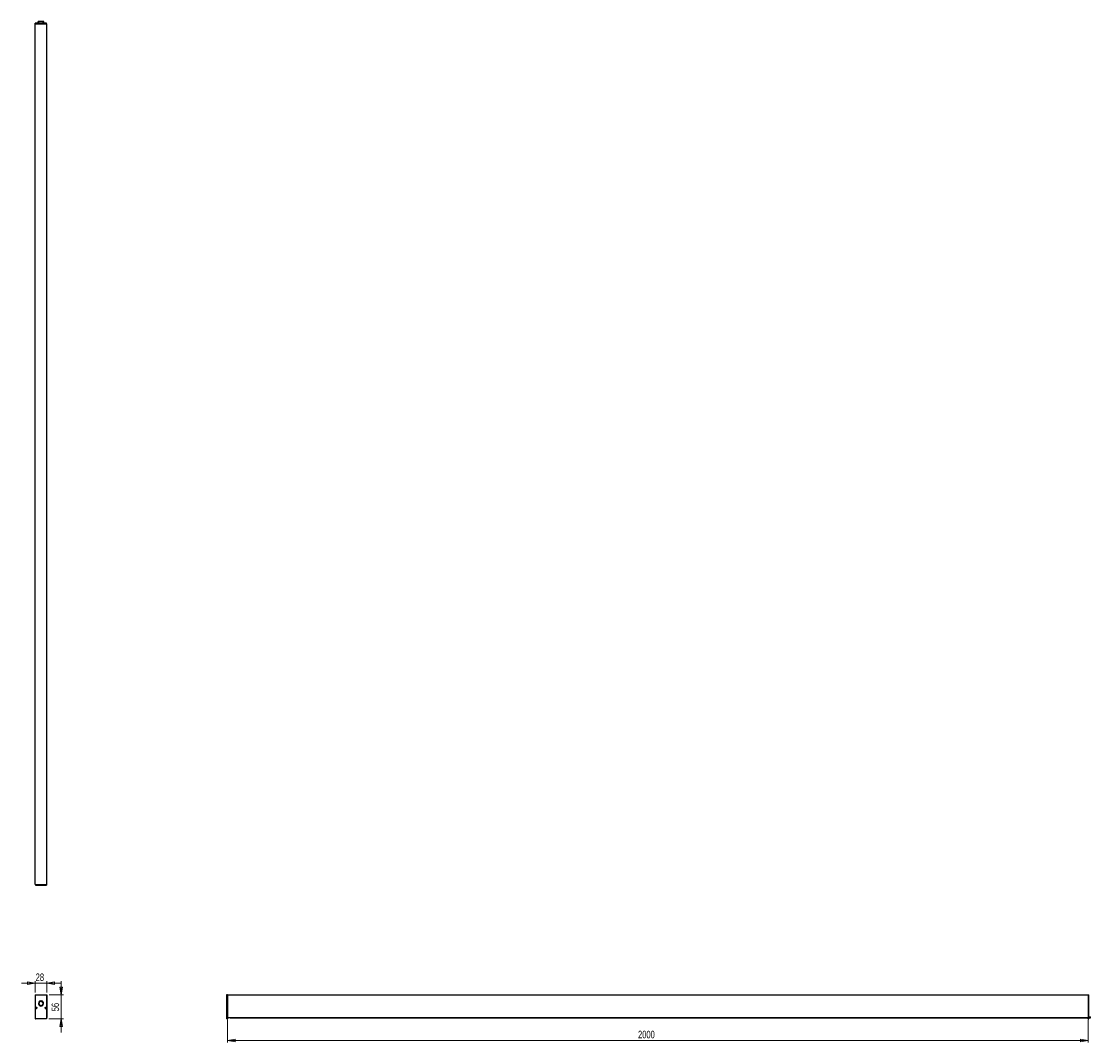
# Model space of a CAD drawing. Header units: millimetres. Extents: x 522 to 1019, y 282 to 756.
import ezdxf

# ---------------------------------------------------------------- set-up
doc = ezdxf.new("R2010")
doc.units = ezdxf.units.MM
doc.styles.add('SLDTEXTSTYLE0', font='TXT', dxfattribs={"width": 0.75})
doc.dimstyles.new('SLDDIMSTYLE0', dxfattribs={"dimtxt": 3.5, "dimasz": 3.556, "dimexe": 0, "dimexo": 0.0625, "dimgap": 0.875, "dimtad": 1, "dimdec": 0, "dimlfac": 5, "dimrnd": 1e-09, "dimzin": 12, "dimdsep": 46, "dimtxsty": 'SLDTEXTSTYLE0', "dimblk1": 'CLOSED', "dimblk2": 'CLOSED', "dimsah": 1, "dimcen": 0.09, "dimadec": 0, "dimazin": 3, "dimtfac": 1, "dimtdec": 0, "dimtmove": 0, "dimatfit": 0, "dimldrblk": 'CLOSED', "dimfxl": 0, "dimfrac": 2, "dimtolj": 1, "dimtzin": 12, "dimarcsym": 0})
doc.dimstyles.new('SLDDIMSTYLE1', dxfattribs={"dimtxt": 3.5, "dimasz": 3.556, "dimexe": 0, "dimexo": 0.0625, "dimgap": 0.875, "dimtad": 1, "dimdec": 0, "dimlfac": 5, "dimrnd": 1e-09, "dimzin": 12, "dimdsep": 46, "dimtxsty": 'SLDTEXTSTYLE0', "dimblk1": 'CLOSED', "dimblk2": 'CLOSED', "dimsah": 1, "dimcen": 0.09, "dimadec": 0, "dimazin": 3, "dimtfac": 1, "dimtdec": 0, "dimtofl": 0, "dimtmove": 0, "dimatfit": 3, "dimldrblk": 'CLOSED', "dimfxl": 0, "dimfrac": 2, "dimtolj": 1, "dimtzin": 12, "dimarcsym": 0})

# ---------------------------------------------------------------- blocks, each defined once
blk = doc.blocks.new('_Closed')
at = {"color": 0, "linetype": 'ByBlock', "lineweight": -2}
for p, q in [((-1, 0.166667), (0, 0)), ((-1, 0.166667), (-1, -0.166667)), ((0, 0), (-1, -0.166667)), ((0, 0), (-1, 0))]:
    blk.add_line(p, q, dxfattribs=at)
blk = doc.blocks.new('_D')
at = {"color": 7, "linetype": 'Continuous', "lineweight": 0}
for p, q in [((540.23, 303.84), (540.23, 310.19)), ((534.55, 303.84), (541.23, 303.84)), ((540.23, 303.84), (540.23, 292.55)), ((534.43, 292.55), (541.23, 292.55)), ((540.23, 292.55), (540.23, 286.2))]:
    blk.add_line(p, q, dxfattribs=at)
at = {"color": 7, "linetype": 'Continuous', "lineweight": 18, "xscale": 3.556, "yscale": 3.556}
for p, rotation in [((540.23, 303.84, -12.6), 270.0000000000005), ((540.23, 292.55, -12.6), 90.00000000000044)]:
    blk.add_blockref('_Closed', p, dxfattribs=dict(at, rotation=rotation))
at = {"color": 7, "linetype": 'Continuous', "lineweight": 18, "insert": (535.72, 296.12), "char_height": 3.5, "attachment_point": 1, "rotation": 90, "style": 'SLDTEXTSTYLE0'}
blk.add_mtext('56', dxfattribs=at)
blk = doc.blocks.new('_D_1')
at = {"color": 7, "linetype": 'Continuous', "lineweight": 0}
for p, q in [((528.05, 309.19), (521.7, 309.19)), ((528.05, 304.84), (528.05, 310.19)), ((528.05, 309.19), (533.55, 309.19)), ((533.55, 304.84), (533.55, 310.19)), ((533.55, 309.19), (539.9, 309.19))]:
    blk.add_line(p, q, dxfattribs=at)
at = {"color": 7, "linetype": 'Continuous', "lineweight": 18, "xscale": 3.556, "yscale": 3.556}
blk.add_blockref('_Closed', (528.05, 309.19, -12.6), dxfattribs=at)
at = {"color": 7, "linetype": 'Continuous', "lineweight": 18, "xscale": 3.556, "yscale": 3.556, "rotation": 180.0000000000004}
blk.add_blockref('_Closed', (533.55, 309.19, -12.6), dxfattribs=at)
at = {"color": 7, "linetype": 'Continuous', "lineweight": 18, "insert": (528.34, 313.7), "char_height": 3.5, "attachment_point": 1, "style": 'SLDTEXTSTYLE0'}
blk.add_mtext('28', dxfattribs=at)
blk = doc.blocks.new('_D_2')
at = {"color": 7, "linetype": 'Continuous', "lineweight": 0}
for p, q in [((617.47, 292.24), (617.47, 281.55)), ((1017.47, 292.24), (1017.47, 281.55)), ((617.47, 282.55), (1017.47, 282.55))]:
    blk.add_line(p, q, dxfattribs=at)
at = {"color": 7, "linetype": 'Continuous', "lineweight": 18, "xscale": 3.556, "yscale": 3.556, "rotation": 180.0000000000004}
blk.add_blockref('_Closed', (617.47, 282.55, 0.12), dxfattribs=at)
at = {"color": 7, "linetype": 'Continuous', "lineweight": 18, "xscale": 3.556, "yscale": 3.556}
blk.add_blockref('_Closed', (1017.47, 282.55, 0.12), dxfattribs=at)
at = {"color": 7, "linetype": 'Continuous', "lineweight": 18, "insert": (808.31, 287.06), "char_height": 3.5, "attachment_point": 1, "style": 'SLDTEXTSTYLE0'}
blk.add_mtext('2000', dxfattribs=at)

msp = doc.modelspace()

# ---------------------------------------------------------------- linework, layer by layer
at = {"color": 7, "linetype": 'Continuous', "lineweight": 25}
for p, q in [((528.14, 755.14), (528.14, 755.54)), ((533.38, 755.54), (528.14, 755.54)), ((529.48, 755.54), (529.48, 756.35)), ((529.82, 756.35), (529.48, 756.35)), ((529.82, 755.54), (529.82, 756.35)), ((531.78, 756.35), (529.82, 756.35)), ((531.78, 755.54), (531.78, 756.35)), ((532.12, 756.35), (531.78, 756.35)), ((532.12, 755.54), (532.12, 756.35)), ((533.38, 755.14), (533.38, 755.54)), ((528.05, 355.14), (528.05, 755.14)), ((528.05, 755.14), (533.55, 755.14)), ((533.55, 355.14), (533.55, 755.14)), ((528.05, 355.14), (533.55, 355.14)), ((528.19, 355.14), (528.19, 354.74)), ((528.19, 354.74), (533.43, 354.74)), ((533.43, 355.14), (533.43, 354.74)), ((528.05, 303.84), (533.55, 303.84)), ((528.05, 303.84), (528.05, 293.24)), ((528.19, 292.55), (528.19, 303.75)), ((528.19, 303.75), (533.43, 303.75)), ((533.43, 303.75), (533.43, 292.55)), ((533.55, 303.84), (533.55, 293.24)), ((617.47, 303.75), (617.07, 303.75)), ((617.07, 303.75), (617.07, 292.55)), ((617.47, 303.84), (617.47, 293.24)), ((617.47, 303.84), (1017.47, 303.84)), ((1017.47, 303.84), (1017.47, 293.24)), ((1017.47, 303.78), (1017.87, 303.78)), ((1017.87, 292.58), (1017.87, 303.78)), ((529.7, 299.28), (529.9, 299.4)), ((529.95, 299.37), (529.72, 299.24)), ((529.82, 299.07), (530.05, 299.2)), ((530.66, 300.71), (530.66, 300.94)), ((530.71, 300.95), (530.71, 300.68)), ((530.91, 300.68), (530.91, 300.95)), ((531.74, 299.09), (531.57, 299.2)), ((531.57, 299.2), (531.79, 299.07)), ((531.89, 299.24), (531.67, 299.37)), ((528.05, 293.24), (528.19, 293.24)), ((528.14, 293.24), (528.14, 292.58)), ((528.55, 297.43), (528.55, 297.95)), ((533.05, 297.95), (533.05, 297.43)), ((533.55, 293.24), (533.43, 293.24)), ((617.47, 293.24), (1017.47, 293.24)), ((617.47, 293.24), (617.47, 292.55)), ((618.68, 293), (618.68, 293.24)), ((1017.47, 292.58), (1017.47, 293.24)), ((1017.87, 293.6), (1018.68, 293.6)), ((1017.87, 293.26), (1018.68, 293.26)), ((1018.68, 293.26), (1018.68, 293.6)), ((1018.68, 293), (1018.68, 293.26)), ((528.14, 292.58), (528.19, 292.58)), ((533.43, 292.55), (528.19, 292.55)), ((617.47, 292.55), (617.07, 292.55)), ((618.68, 293), (1017.47, 293)), ((1017.47, 292.58), (1017.87, 292.58)), ((1017.87, 293), (1018.68, 293))]:
    msp.add_line(p, q, dxfattribs=at)
at = {"color": 7, "linetype": 'Continuous', "lineweight": 25, "flags": 128}
msp.add_lwpolyline([(530.91, 300.71), (531.07, 300.66), (531.23, 300.59)], dxfattribs=at)
at = {"color": 7, "linetype": 'Continuous', "lineweight": 25}
for centre in [(528.65, 297.69), (532.97, 297.69)]:
    msp.add_circle(centre, 0.275, dxfattribs=at)
for centre, radius, start, end in [((530.81, 299.75), 1.2, 94.7802, 205.2198), ((530.76, 299.78), 0.94, 96.1069, 203.8931), ((530.81, 299.75), 1.2, 214.7802, 325.2198), ((530.81, 299.75), 0.94, 96.1069, 203.8931), ((530.76, 299.78), 0.94, 219.0481, 243.2305), ((530.81, 299.75), 0.94, 216.1069, 323.8931), ((530.76, 299.78), 1.2, 242.8599, 325.2198), ((530.81, 299.75), 1.2, 334.7802, 85.2198), ((530.81, 299.75), 0.94, 336.1069, 83.8931), ((530.76, 299.78), 1.2, 334.7802, 60.1808), ((528.6, 297.72), 0.275, 260.2353, 0), ((528.6, 297.72), 0.275, 0, 55.6653), ((532.92, 297.72), 0.275, 247.3754, 299.0087)]:
    msp.add_arc(centre, radius, start, end, dxfattribs=at)

# ---------------------------------------------------------------- dimensions: what is measured, and where the dimension line sits
at = {"color": 7, "linetype": 'Continuous', "lineweight": 18}
for base, p1, p2, dimstyle, picture, middle in [((533.55049505, 309.19176963), (528.05049505, 303.84364726), (533.55049505, 303.84364726), 'SLDDIMSTYLE0', '_D_1', (530.92811818, 309.19176963)), ((1017.47, 282.55), (617.47, 293.24), (1017.47, 293.24), 'SLDDIMSTYLE1', '_D_2', (813.48, 282.55))]:
    dim = msp.add_linear_dim(base=base, p1=p1, p2=p2, dimstyle=dimstyle, dxfattribs=at)
    dim.commit()
    dim.dimension.update_dxf_attribs({"geometry": picture, "text_midpoint": middle, "dimtype": 160})
dim = msp.add_linear_dim(base=(540.23, 292.55), p1=(533.55, 303.84), p2=(533.43, 292.55), angle=90, dimstyle='SLDDIMSTYLE0', dxfattribs=at)
dim.commit()
dim.dimension.update_dxf_attribs({"geometry": '_D', "text_midpoint": (540.23, 298.7), "dimtype": 160})

doc.saveas('drawing.dxf')
